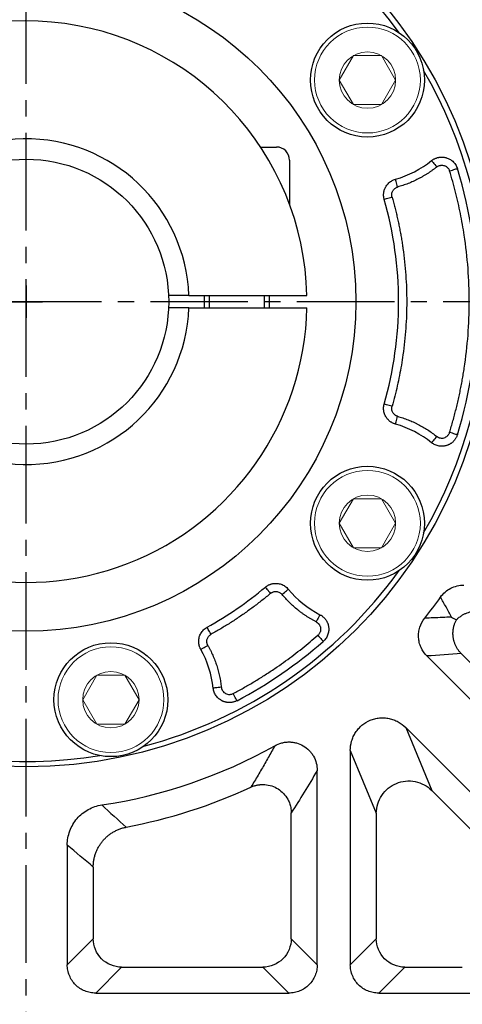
# Model space of a CAD drawing. Header units: millimetres. Extents: x 0 to 1244, y 0 to 880.
# Tile 7 of 14: x 218 to 273, y 376 to 497. Entities that reach past the tile are written whole.
import ezdxf

# ---------------------------------------------------------------- set-up
doc = ezdxf.new("R2010")
doc.units = ezdxf.units.MM
doc.linetypes.add('点画线', pattern=[18, 12, -2, 2, -2])
doc.layers.add('7中心线层', color=7, linetype='点画线')
for name, color, linetype, lineweight in [('尺寸线层', 3, 'Continuous', 18), ('粗实线', 7, 'Continuous', 40), ('细实线', 211, 'Continuous', 18)]:
    doc.layers.add(name, color=color, linetype=linetype, lineweight=lineweight)
doc.styles.add('工程字', font='gbenor.shx', dxfattribs={"bigfont": 'gbcbig.shx'})
doc.dimstyles.new('ISO-25', dxfattribs={"dimtxt": 2.5, "dimasz": 2.5, "dimexe": 1.25, "dimexo": 0.625, "dimtad": 1, "dimtxsty": 'Standard', "dimcen": 2.5, "dimadec": 0, "dimazin": 0, "dimtfac": 1, "dimtmove": 0, "dimatfit": 3, "dimfxl": 1, "dimarcsym": 0})
doc.dimstyles.new('ISO-25-1', dxfattribs={"dimtxt": 13, "dimasz": 6.5, "dimexe": 1.25, "dimexo": 1, "dimgap": 2, "dimtad": 1, "dimtoh": 1, "dimtxsty": '工程字', "dimcen": 2, "dimadec": 0, "dimazin": 0, "dimtfac": 1, "dimtmove": 0, "dimatfit": 3, "dimfxl": 1, "dimarcsym": 0})

# ---------------------------------------------------------------- blocks, each defined once
blk = doc.blocks.new('*D11')
at = {"layer": 'Defpoints', "color": 0}
for p in [(142.38, 391.23), (154.38, 391.23), (142.38, 315.4)]:
    blk.add_point(p, dxfattribs=at)
at = {"layer": '尺寸线层', "color": 0, "lineweight": -2}
for p, q in [((142.38, 390.23), (142.38, 314.15)), ((154.38, 390.23), (154.38, 314.15)), ((135.88, 315.4), (129.38, 315.4)), ((154.38, 315.4), (142.38, 315.4)), ((167.38, 315.4), (160.88, 315.4)), ((227.88, 315.4), (167.38, 315.4))]:
    blk.add_line(p, q, dxfattribs=at)
at = {"layer": '尺寸线层', "color": 0}
for points in [[(135.88, 314.31), (135.88, 316.48), (142.38, 315.4)], [(160.88, 316.48), (160.88, 314.31), (154.38, 315.4)]]:
    blk.add_solid(points, dxfattribs=at)
at = {"layer": '尺寸线层', "color": 0, "insert": (198.63, 323.9), "char_height": 13, "attachment_point": 5, "style": '工程字'}
blk.add_mtext('4-M12x28', dxfattribs=at)
blk = doc.blocks.new('*D12')
at = {"layer": 'Defpoints', "color": 0}
for p in [(294.93, 527.12), (143.25, 396.76)]:
    blk.add_point(p, dxfattribs=at)
at = {"layer": '尺寸线层', "color": 0, "lineweight": -2}
for p, q in [((219.09, 459.94), (219.09, 463.94)), ((217.09, 461.94), (221.09, 461.94)), ((107.79, 366.28), (138.32, 392.52)), ((76.53, 366.28), (107.79, 366.28))]:
    blk.add_line(p, q, dxfattribs=at)
at = {"layer": '尺寸线层', "color": 0}
blk.add_solid([(139.03, 391.7), (137.62, 393.34), (143.25, 396.76)], dxfattribs=at)
at = {"layer": '尺寸线层', "color": 0, "insert": (91.16, 374.78), "char_height": 13, "attachment_point": 5, "style": '工程字'}
blk.add_mtext('∅200', dxfattribs=at)
blk = doc.blocks.new('*D13')
at = {"layer": 'Defpoints', "color": 0}
for p in [(298.9, 544.73), (139.28, 379.14)]:
    blk.add_point(p, dxfattribs=at)
at = {"layer": '尺寸线层', "color": 0, "lineweight": -2}
for p, q in [((317.82, 564.36), (303.41, 549.41)), ((349.08, 564.36), (317.82, 564.36)), ((219.09, 459.94), (219.09, 463.94)), ((217.09, 461.94), (221.09, 461.94))]:
    blk.add_line(p, q, dxfattribs=at)
at = {"layer": '尺寸线层', "color": 0}
blk.add_solid([(302.63, 550.17), (304.19, 548.66), (298.9, 544.73)], dxfattribs=at)
at = {"layer": '尺寸线层', "color": 0, "lineweight": 25, "insert": (334.45, 572.86), "char_height": 13, "attachment_point": 5, "style": '工程字'}
blk.add_mtext('∅230{}{{\\H0.7x;}{}}', dxfattribs=at)
blk = doc.blocks.new('*D40')
at = {"layer": 'Defpoints', "color": 0}
for p in [(219.09, 561.19), (274.81, 406.22), (304.79, 376.24), (219.09, 362.69), (275.15, 357.05)]:
    blk.add_point(p, dxfattribs=at)
at = {"layer": '尺寸线层', "color": 0, "lineweight": -2}
blk.add_line((219.09, 362.07), (219.09, 341.76), dxfattribs=at)
blk.add_arc((219.09, 461.94), 118.93, 271.2044, 313.7956, dxfattribs=at)
at = {"layer": '尺寸线层', "color": 0}
for points in [[(301.69, 375.8), (301.11, 376.39), (303.18, 377.84)], [(221.59, 343.45), (221.59, 342.62), (219.09, 343.01)]]:
    blk.add_solid(points, dxfattribs=at)
at = {"layer": '尺寸线层', "color": 0, "insert": (262.45, 357.26), "char_height": 10, "attachment_point": 5, "rotation": 22.5}
blk.add_mtext('45%%d', dxfattribs=at)

msp = doc.modelspace()

# ---------------------------------------------------------------- linework, layer by layer
at = {"layer": '7中心线层'}
for p, q in [((219.0897, 362.6914), (219.0897, 561.1869)), ((318.3374, 461.9391), (97.3159, 461.9391))]:
    msp.add_line(p, q, dxfattribs=at)
at = {"layer": '粗实线', "color": 0, "lineweight": 30}
for p, q in [((239.0756, 462.6891), (236.5736, 462.6891)), ((239.0756, 462.6891), (253.5815, 462.6891)), ((239.0756, 461.1891), (236.5736, 461.1891)), ((239.0756, 461.1891), (253.5815, 461.1891))]:
    msp.add_line(p, q, dxfattribs=at)
for centre, radius in [((219.0897, 461.9391), 57.15), ((219.0897, 461.9391), 40.5), ((261.0232, 489.1711), 7), ((219.0897, 461.9391), 17.5), ((261.0232, 434.7072), 7), ((229.4852, 413.0318), 7)]:
    msp.add_circle(centre, radius, dxfattribs=at)
for radius, start, end in [(56.5, 35.800973, 99.199034), (34.5, 1.245659, 168.438501), (56.5, 329.800973, 30.199032), (20, 2.149096, 357.850904), (34.5, 223.561499, 358.754341), (56.5, 215.800973, 279.199034), (56.5, 284.800972, 324.199032)]:
    msp.add_arc((219.0897, 461.9391), radius, start, end, dxfattribs=at)
at = {"layer": '细实线', "color": 0, "lineweight": -2}
for p, q in [((247.8864, 480.9391), (249.8394, 480.9391)), ((251.4394, 479.3391), (251.4394, 473.9286)), ((240.9394, 462.6891), (240.9394, 461.1891)), ((241.5644, 462.6891), (241.5644, 461.1891)), ((248.3144, 462.6891), (248.3144, 461.1891)), ((248.9394, 462.6891), (248.9394, 461.1891))]:
    msp.add_line(p, q, dxfattribs=at)
at = {"layer": '细实线', "color": 0, "lineweight": -3}
for p, q in [((272.5536, 418.6949), (284.0629, 407.1855)), ((268.326, 418.4089), (283.0549, 403.6799)), ((277.3489, 397.9739), (265.7274, 409.5954)), ((265.7274, 409.5954), (268.919, 401.8901)), ((258.9156, 406.7739), (258.9156, 380.4654)), ((258.9156, 406.7739), (262.1072, 399.0686)), ((254.8461, 380.4654), (254.8461, 404.3332)), ((273.8432, 396.9659), (268.919, 401.8901)), ((251.6544, 383.657), (251.6544, 399.1231)), ((262.1072, 399.0686), (262.1072, 383.657)), ((224.1244, 395.1645), (224.1244, 380.4654)), ((227.316, 392.4706), (227.316, 383.657)), ((224.1244, 380.4654), (227.316, 383.657)), ((254.8461, 380.4654), (251.6544, 383.657)), ((258.9156, 380.4654), (262.1072, 383.657)), ((227.6159, 376.9739), (230.8075, 380.1655)), ((230.8075, 380.1655), (248.1629, 380.1655)), ((251.3546, 376.9739), (248.1629, 380.1655)), ((262.407, 376.9739), (265.5987, 380.1655)), ((265.5987, 380.1655), (272.6822, 380.1655)), ((227.6159, 376.9739), (251.3546, 376.9739)), ((262.407, 376.9739), (278.6102, 376.9739))]:
    msp.add_line(p, q, dxfattribs=at)
at = {"layer": '细实线'}
for points in [[(257.5582, 489.1711), (259.2903, 492.1711), (262.7561, 492.1711), (264.4882, 489.1711)], [(257.5582, 489.1711), (259.2903, 486.1711), (262.7561, 486.1711), (264.4882, 489.1711)], [(257.5582, 434.7072), (259.2903, 437.7072), (262.7561, 437.7072), (264.4882, 434.7072)], [(257.5582, 434.7072), (259.2903, 431.7072), (262.7561, 431.7072), (264.4882, 434.7072)], [(226.0202, 413.0318), (227.7523, 416.0318), (231.2181, 416.0318), (232.9502, 413.0318)], [(226.0202, 413.0318), (227.7523, 410.0318), (231.2181, 410.0318), (232.9502, 413.0318)]]:
    msp.add_lwpolyline(points, dxfattribs=at)
at = {"layer": '细实线', "color": 0, "lineweight": -3, "flags": 128}
for points in [[(268.9142, 479.2707), (268.9298, 479.2512), (268.9677, 479.2036), (269.0265, 479.1298), (269.1041, 479.0324), (269.1976, 478.9151), (269.3036, 478.7822), (269.4182, 478.6384), (269.5371, 478.4892)], [(271.1151, 478.0021), (271.2984, 478.0588), (271.4749, 478.1133), (271.6381, 478.1636), (271.7818, 478.208), (271.9007, 478.2447), (271.9905, 478.2724), (272.0477, 478.2901), (272.0702, 478.2971)], [(264.7352, 476.0254), (264.6834, 476.209), (264.6334, 476.3859), (264.5872, 476.5495), (264.5464, 476.6939), (264.5126, 476.8137), (264.487, 476.9045), (264.4704, 476.9631), (264.4636, 476.9872)], [(263.085, 474.5143), (263.109, 474.5212), (263.1675, 474.5379), (263.2583, 474.5638), (263.378, 474.598), (263.5222, 474.6393), (263.6857, 474.686), (263.8624, 474.7365), (264.0459, 474.7889)], [(264.0459, 449.0893), (263.8624, 449.1418), (263.6857, 449.1923), (263.5222, 449.239), (263.378, 449.2802), (263.2583, 449.3145), (263.1675, 449.3404), (263.109, 449.3571), (263.085, 449.364)], [(264.4636, 446.8911), (264.4704, 446.9152), (264.487, 446.9737), (264.5126, 447.0646), (264.5464, 447.1844), (264.5872, 447.3288), (264.6334, 447.4924), (264.6834, 447.6693), (264.7352, 447.8529)], [(269.5371, 445.3891), (269.4182, 445.2399), (269.3036, 445.0961), (269.1976, 444.9632), (269.1041, 444.8458), (269.0265, 444.7485), (268.9677, 444.6747), (268.9298, 444.6271), (268.9142, 444.6075)], [(272.0702, 445.5812), (272.0477, 445.5882), (271.9905, 445.6058), (271.9007, 445.6336), (271.7818, 445.6703), (271.6381, 445.7147), (271.4749, 445.765), (271.2984, 445.8195), (271.1151, 445.8761)], [(248.4721, 426.8622), (248.4882, 426.843), (248.5273, 426.7964), (248.5879, 426.724), (248.6678, 426.6286), (248.7641, 426.5136), (248.8733, 426.3832), (248.9914, 426.2423), (249.1139, 426.0961)], [(250.5238, 425.9692), (250.6705, 426.0913), (250.8117, 426.2089), (250.9424, 426.3176), (251.0577, 426.4136), (251.1534, 426.4932), (251.226, 426.5536), (251.2727, 426.5925), (251.292, 426.6085)], [(255.1883, 423.4716), (255.1768, 423.4494), (255.1488, 423.3954), (255.1053, 423.3116), (255.0479, 423.2011), (254.9787, 423.068), (254.9004, 422.9171), (254.8157, 422.754), (254.7277, 422.5846)], [(241.7923, 421.0641), (241.6997, 421.2309), (241.6104, 421.3916), (241.5279, 421.5402), (241.455, 421.6714), (241.3946, 421.7802), (241.3488, 421.8627), (241.3192, 421.9159), (241.3071, 421.9378)], [(254.9246, 420.945), (255.0509, 420.8005), (255.1725, 420.6614), (255.2848, 420.5329), (255.3838, 420.4196), (255.4658, 420.3259), (255.5276, 420.2552), (255.567, 420.2101), (255.5825, 420.1923)], [(240.5333, 419.2143), (240.5552, 419.2266), (240.6083, 419.2563), (240.6906, 419.3024), (240.7993, 419.3632), (240.9302, 419.4364), (241.0786, 419.5194), (241.239, 419.6092), (241.4055, 419.7024)], [(243.0587, 414.5647), (242.8691, 414.5433), (242.6865, 414.5227), (242.5175, 414.5036), (242.3684, 414.4868), (242.2447, 414.4728), (242.1509, 414.4622), (242.0905, 414.4554), (242.0656, 414.4526)], [(244.9858, 412.9094), (244.9748, 412.9303), (244.9468, 412.9832), (244.9029, 413.0663), (244.8448, 413.1763), (244.7746, 413.3093), (244.6948, 413.4603), (244.6085, 413.6237), (244.5189, 413.7934)]]:
    msp.add_lwpolyline(points, dxfattribs=at)
at = {"layer": '细实线'}
for centre, radius in [((261.0232, 489.1711), 6.5), ((261.0232, 489.1711), 3.465), ((261.0232, 434.7072), 6.5), ((261.0232, 434.7072), 3.465), ((229.4852, 413.0318), 6.5), ((229.4852, 413.0318), 3.465)]:
    msp.add_circle(centre, radius, dxfattribs=at)
at = {"layer": '细实线', "color": 0, "lineweight": -2}
msp.add_arc((249.8394, 479.3391), 1.6, 0, 90, dxfattribs=at)
at = {"layer": '细实线', "color": 0, "lineweight": -3}
for centre, radius, start, end in [((261.0232, 489.1711), 12.6604, 285.768384, 308.556326), ((219.0897, 461.9391), 55.4484, 342.841768, 17.158238), ((219.0897, 461.9391), 45.7572, 344.048523, 15.951483), ((261.0232, 434.7072), 12.6604, 51.44368, 74.231622), ((219.0897, 461.9391), 45.7572, 299.048523, 309.951483), ((261.0232, 434.7072), 12.6604, 219.768384, 242.556326), ((219.0897, 461.9391), 62.5348, 321.545288, 324.525837), ((219.0897, 461.9391), 55.4484, 297.841768, 311.158238), ((229.4852, 413.0318), 12.6604, 6.443678, 29.23162), ((219.0897, 461.9391), 62.5348, 278.536128, 299.253077), ((219.0897, 461.9391), 65.7264, 280.770049, 294.836217)]:
    msp.add_arc(centre, radius, start, end, dxfattribs=at)
for points, knots in [([(268.9142, 479.2707), (268.9532, 479.3004), (269.0314, 479.3601), (269.1571, 479.4384), (269.2881, 479.508), (269.4239, 479.5676), (269.563, 479.6167), (269.7041, 479.6551), (269.8456, 479.6827), (269.9863, 479.6999), (270.1247, 479.7071), (270.2598, 479.7048), (270.3905, 479.6939), (270.5159, 479.6752), (270.6353, 479.6497), (270.7729, 479.6116), (270.9347, 479.5531), (271.1233, 479.4629), (271.3166, 479.3429), (271.5072, 479.1907), (271.6865, 479.0066), (271.8453, 478.7927), (271.979, 478.5553), (272.0398, 478.3833), (272.0702, 478.2971)], [0, 0, 0, 0, 0.03784549, 0.07595963, 0.11419234, 0.15238808, 0.19038897, 0.22803794, 0.26518196, 0.30167484, 0.33737988, 0.37217189, 0.40593877, 0.43858249, 0.47001952, 0.50018075, 0.54880793, 0.60266429, 0.66133066, 0.72420612, 0.79050619, 0.85928527, 0.92948449, 1, 1, 1, 1]), ([(269.5371, 478.4892), (269.4479, 478.4192), (269.2697, 478.2792), (268.9961, 478.0778), (268.7182, 477.8831), (268.4356, 477.6956), (268.1485, 477.5151), (267.8567, 477.3418), (267.5604, 477.1756), (267.1597, 476.9637), (266.6496, 476.7175), (266.024, 476.4538), (265.3865, 476.2193), (264.9525, 476.0901), (264.7352, 476.0254)], [0, 0, 0, 0, 0.06262688, 0.12514083, 0.18758042, 0.24998437, 0.31239147, 0.3748405, 0.43737016, 0.500019, 0.62515049, 0.74998437, 0.87483084, 1, 1, 1, 1]), ([(269.5371, 478.4892), (269.5612, 478.5074), (269.6352, 478.5634), (269.766, 478.6313), (269.9137, 478.6796), (270.0777, 478.7088), (270.2541, 478.7097), (270.4363, 478.6734), (270.5919, 478.6136), (270.7307, 478.5336), (270.8595, 478.4275), (270.9691, 478.3016), (271.0587, 478.1596), (271.0963, 478.0547), (271.1151, 478.0021)], [0, 0, 0, 0, 0.04667748, 0.14329242, 0.22589188, 0.28603964, 0.40026528, 0.49604645, 0.57153078, 0.65687982, 0.74246845, 0.82820787, 0.91401515, 1, 1, 1, 1]), ([(271.1151, 445.8761), (271.1867, 446.1115), (271.33, 446.5819), (271.5327, 447.2909), (271.7263, 448.002), (271.91, 448.7153), (272.0841, 449.4309), (272.2484, 450.1487), (272.403, 450.8688), (272.5478, 451.591), (272.6829, 452.3156), (272.8083, 453.0423), (273.0994, 454.8773), (273.4359, 457.8398), (273.5896, 461.939), (273.4359, 466.0384), (273.0763, 469.2045), (272.7085, 471.4419), (272.4563, 472.7694), (272.1715, 474.0894), (271.8533, 475.4018), (271.5047, 476.7074), (271.245, 477.5704), (271.1151, 478.0021)], [0, 0, 0, 0, 0.02263161, 0.04524483, 0.06784382, 0.0904327, 0.11301562, 0.13559675, 0.15818021, 0.18077018, 0.20337079, 0.22598619, 0.24862051, 0.37430312, 0.50000221, 0.62568483, 0.75138391, 0.79286025, 0.83428639, 0.87568785, 0.91709023, 0.9585191, 1, 1, 1, 1]), ([(263.085, 474.5143), (263.0732, 474.5589), (263.0497, 474.6482), (263.0262, 474.7848), (263.0116, 474.9222), (263.0068, 475.0595), (263.0112, 475.1956), (263.0247, 475.3294), (263.0467, 475.46), (263.0766, 475.5863), (263.1138, 475.7078), (263.1574, 475.8237), (263.2065, 475.9336), (263.2794, 476.0735), (263.3878, 476.2434), (263.547, 476.4362), (263.7377, 476.6151), (263.9576, 476.7713), (264.2006, 476.9012), (264.3758, 476.9585), (264.4636, 476.9872)], [0, 0, 0, 0, 0.04402769, 0.08810008, 0.13206966, 0.17578855, 0.21911106, 0.26189607, 0.3040093, 0.34532521, 0.38572854, 0.42511558, 0.46339485, 0.50048753, 0.57560089, 0.65516822, 0.73841298, 0.82437687, 0.91196284, 1, 1, 1, 1]), ([(264.0459, 474.7889), (264.0386, 474.817), (264.0234, 474.8756), (264.0103, 474.9695), (264.0055, 475.0718), (264.0144, 475.2169), (264.0527, 475.3816), (264.1273, 475.5473), (264.2311, 475.7038), (264.3613, 475.8356), (264.5088, 475.934), (264.6271, 475.9913), (264.702, 476.0149), (264.7352, 476.0254)], [0, 0, 0, 0, 0.05531503, 0.11550615, 0.18060319, 0.25069826, 0.39256284, 0.50041004, 0.59604981, 0.75004004, 0.85020271, 0.93361159, 1, 1, 1, 1]), ([(264.0459, 474.7889), (264.1045, 474.5809), (264.2216, 474.165), (264.3862, 473.5382), (264.5427, 472.9098), (264.6902, 472.2795), (264.829, 471.6473), (264.9589, 471.0132), (265.0802, 470.3773), (265.1926, 469.7394), (265.2962, 469.0997), (265.5188, 467.5942), (265.7703, 465.2093), (265.8843, 461.9393), (265.7703, 458.6691), (265.4962, 456.0694), (265.1971, 454.1386), (264.9636, 452.8645), (264.6942, 451.598), (264.3921, 450.3382), (264.1613, 449.5058), (264.0459, 449.0893)], [0, 0, 0, 0, 0.02490772, 0.04979674, 0.07467182, 0.09953776, 0.12439932, 0.14926129, 0.17412847, 0.19900562, 0.22389753, 0.24880896, 0.3743956, 0.50000295, 0.6255896, 0.75119695, 0.80099252, 0.85073235, 0.90045469, 0.95019783, 1, 1, 1, 1]), ([(264.4636, 446.8911), (264.4195, 446.9046), (264.3311, 446.9315), (264.2025, 446.9834), (264.078, 447.0433), (263.9586, 447.1113), (263.8453, 447.1866), (263.7387, 447.2683), (263.6393, 447.3555), (263.5477, 447.4473), (263.4641, 447.5425), (263.3886, 447.6402), (263.3211, 447.7394), (263.2402, 447.8749), (263.1525, 448.0566), (263.0719, 448.2938), (263.0199, 448.5505), (263.0025, 448.82), (263.0198, 449.095), (263.0632, 449.2742), (263.085, 449.364)], [0, 0, 0, 0, 0.04405296, 0.08813896, 0.13210942, 0.17581557, 0.21911101, 0.26185412, 0.30391031, 0.34515391, 0.38546976, 0.42475438, 0.46291664, 0.4998782, 0.57520118, 0.654936, 0.73830386, 0.82434595, 0.91196695, 1, 1, 1, 1]), ([(264.7352, 447.8529), (264.707, 447.8616), (264.6486, 447.8797), (264.5615, 447.9182), (264.4726, 447.9678), (264.3535, 448.0518), (264.2341, 448.1706), (264.1266, 448.3304), (264.0509, 448.5014), (264.0079, 448.6954), (264.0027, 448.8981), (264.0317, 449.0264), (264.0459, 449.0893)], [0, 0, 0, 0, 0.05628199, 0.11672776, 0.18139362, 0.25038687, 0.39466146, 0.49989329, 0.61672228, 0.74952531, 0.87721177, 1, 1, 1, 1]), ([(264.7352, 447.8529), (264.8441, 447.8213), (265.0618, 447.7582), (265.3849, 447.6533), (265.7052, 447.5412), (266.0223, 447.421), (266.3363, 447.293), (266.6473, 447.1571), (266.9551, 447.0133), (267.361, 446.8113), (267.8584, 446.5406), (268.4375, 446.1861), (268.9997, 445.805), (269.3578, 445.5278), (269.5371, 445.3891)], [0, 0, 0, 0, 0.06262688, 0.12514083, 0.18758042, 0.24998437, 0.31239147, 0.3748405, 0.43737016, 0.500019, 0.62515049, 0.74998437, 0.87483084, 1, 1, 1, 1]), ([(272.0702, 445.5812), (272.0548, 445.535), (272.0241, 445.4425), (271.9652, 445.3085), (271.8977, 445.1793), (271.8213, 445.0564), (271.7373, 444.9406), (271.6469, 444.8329), (271.5512, 444.7339), (271.4517, 444.6439), (271.3496, 444.5633), (271.2462, 444.4919), (271.1428, 444.4295), (271.0406, 444.3758), (270.9406, 444.3302), (270.8436, 444.2921), (270.7138, 444.2486), (270.5426, 444.2055), (270.3223, 444.1747), (270.0873, 444.1689), (269.8429, 444.1924), (269.5958, 444.2478), (269.3538, 444.3363), (269.1225, 444.4541), (268.9835, 444.5565), (268.9142, 444.6075)], [0, 0, 0, 0, 0.03762025, 0.07529768, 0.11286558, 0.15015496, 0.18699805, 0.22323163, 0.25870018, 0.29325853, 0.32677403, 0.35912808, 0.39021705, 0.41995259, 0.44826143, 0.47508468, 0.50037686, 0.55391484, 0.61120011, 0.67177603, 0.73505335, 0.80032521, 0.86679765, 0.93363294, 1, 1, 1, 1]), ([(269.5371, 445.3891), (269.5632, 445.3694), (269.6151, 445.3302), (269.6994, 445.2816), (269.7874, 445.2412), (269.8796, 445.2096), (270.0216, 445.1757), (270.2175, 445.1618), (270.4579, 445.2065), (270.6817, 445.3056), (270.8526, 445.4409), (270.9752, 445.5847), (271.0604, 445.7235), (271.0968, 445.825), (271.1151, 445.8761)], [0, 0, 0, 0, 0.05051482, 0.10036625, 0.15003513, 0.20000757, 0.25076098, 0.3754265, 0.50029509, 0.62502727, 0.75003116, 0.8336568, 0.91623307, 1, 1, 1, 1]), ([(248.4721, 426.8622), (248.5081, 426.8911), (248.5801, 426.9489), (248.6953, 427.0259), (248.8149, 427.0951), (248.9383, 427.1553), (249.0643, 427.2066), (249.1919, 427.2487), (249.32, 427.2817), (249.4474, 427.3057), (249.5733, 427.3212), (249.6967, 427.3286), (249.8168, 427.3285), (249.9743, 427.3189), (250.1738, 427.2891), (250.4151, 427.2221), (250.6565, 427.1205), (250.8889, 426.9831), (251.1064, 426.8139), (251.23, 426.6771), (251.292, 426.6085)], [0, 0, 0, 0, 0.04402606, 0.08808988, 0.13204352, 0.17573877, 0.21902966, 0.26177497, 0.30384037, 0.34510038, 0.3854399, 0.42475543, 0.46295577, 0.49996242, 0.57524638, 0.65495231, 0.7383017, 0.82433553, 0.9119577, 1, 1, 1, 1]), ([(270.0165, 425.648), (270.1785, 425.8755), (270.3641, 426.0795), (270.7809, 426.4414), (271.0143, 426.5996), (271.504, 426.8521), (271.7652, 426.9498), (272.3058, 427.0806), (272.5806, 427.1134), (272.8599, 427.1132)], [0, 0, 0, 0, 0.25, 0.25, 0.5, 0.5, 0.75, 0.75, 1, 1, 1, 1]), ([(249.1139, 426.0961), (248.938, 425.95), (248.5863, 425.6579), (248.0511, 425.2299), (247.5107, 424.8096), (246.9645, 424.3977), (246.4126, 423.994), (245.855, 423.5986), (245.2918, 423.2115), (244.7228, 422.8327), (244.1482, 422.4621), (243.5679, 422.0997), (242.9818, 421.7458), (242.3904, 421.3996), (241.9918, 421.176), (241.7923, 421.0641)], [0, 0, 0, 0, 0.07710479, 0.1541188, 0.23105848, 0.30794028, 0.38478072, 0.46159633, 0.53840367, 0.61521928, 0.69205972, 0.76894152, 0.8458812, 0.92289521, 1, 1, 1, 1]), ([(249.1139, 426.0961), (249.134, 426.1121), (249.1778, 426.1473), (249.2548, 426.1967), (249.3485, 426.2451), (249.4934, 426.3001), (249.6629, 426.3314), (249.8486, 426.3293), (250.0284, 426.2979), (250.1986, 426.2326), (250.343, 426.1424), (250.4445, 426.0584), (250.4987, 425.9975), (250.5238, 425.9692)], [0, 0, 0, 0, 0.04909952, 0.10724979, 0.17430161, 0.25023161, 0.40250846, 0.49985888, 0.60367573, 0.74952735, 0.84444715, 0.92793287, 1, 1, 1, 1]), ([(254.7277, 422.5846), (254.6275, 422.6376), (254.4271, 422.7435), (254.1318, 422.9116), (253.8409, 423.0862), (253.5547, 423.2681), (253.2731, 423.457), (252.9961, 423.653), (252.7236, 423.8561), (252.3671, 424.136), (251.9347, 424.5019), (251.4394, 424.9662), (250.9659, 425.4532), (250.6713, 425.7971), (250.5238, 425.9692)], [0, 0, 0, 0, 0.06262688, 0.12514083, 0.18758042, 0.24998437, 0.31239147, 0.3748405, 0.43737016, 0.500019, 0.62515049, 0.74998437, 0.87483084, 1, 1, 1, 1]), ([(271.3414, 423.1774), (271.1207, 423.5929), (270.683, 424.417), (270.2374, 425.24), (270.0165, 425.648)], [0, 0, 0, 0, 0.50426457, 1, 1, 1, 1]), ([(255.1883, 423.4716), (255.2313, 423.4481), (255.3175, 423.4009), (255.44, 423.3181), (255.5568, 423.2268), (255.6664, 423.127), (255.7678, 423.02), (255.8602, 422.9069), (255.9431, 422.789), (256.016, 422.6675), (256.0789, 422.544), (256.1318, 422.4197), (256.1751, 422.2958), (256.2091, 422.1736), (256.2344, 422.0541), (256.2556, 421.9128), (256.2681, 421.7414), (256.2625, 421.5325), (256.2316, 421.3071), (256.1702, 421.0711), (256.0749, 420.8322), (255.9441, 420.5999), (255.7815, 420.3809), (255.6489, 420.2553), (255.5825, 420.1923)], [0, 0, 0, 0, 0.03780133, 0.07587395, 0.11406859, 0.15223052, 0.1902026, 0.22782843, 0.26495555, 0.30143824, 0.33714013, 0.37193627, 0.40571469, 0.43837735, 0.46984066, 0.50003539, 0.54860336, 0.60242425, 0.66107933, 0.72396728, 0.79030212, 0.85913541, 0.92940428, 1, 1, 1, 1]), ([(271.9682, 422.8539), (271.9751, 422.8611), (272.0016, 422.8886), (272.0617, 422.9481), (272.1638, 423.0433), (272.313, 423.1694), (272.5267, 423.3279), (272.7969, 423.4944), (273.1099, 423.6464), (273.436, 423.7668), (273.7743, 423.8543), (274.1242, 423.9106), (274.3613, 423.9179), (274.4802, 423.9216)], [0, 0, 0, 0, 0.01071435, 0.04080696, 0.09050101, 0.16008406, 0.24982721, 0.37496924, 0.4991962, 0.62160574, 0.74635283, 0.87273459, 1, 1, 1, 1]), ([(254.7277, 422.5846), (254.7561, 422.5688), (254.8128, 422.5372), (254.8913, 422.4795), (254.9642, 422.4152), (255.0305, 422.3442), (255.0868, 422.2722), (255.1474, 422.1764), (255.2173, 422.0298), (255.2887, 421.741), (255.2545, 421.4641), (255.1597, 421.2425), (255.0922, 421.1265), (255.0055, 421.0192), (254.9456, 420.9643), (254.9246, 420.945)], [0, 0, 0, 0, 0.05027651, 0.10042159, 0.15051433, 0.2005951, 0.25067732, 0.29173374, 0.3759917, 0.50095473, 0.74896655, 0.78749237, 0.87426367, 0.95581574, 1, 1, 1, 1]), ([(268.326, 418.4089), (268.0246, 418.7101), (267.7783, 419.0666), (267.5169, 419.6485), (267.4475, 419.8512), (267.3476, 420.2608), (267.3166, 420.4685), (267.2927, 420.8898), (267.3002, 421.1041), (267.3534, 421.5215), (267.3986, 421.7267), (267.5911, 422.3317), (267.7956, 422.7154), (268.0606, 423.049)], [0, 0, 0, 0, 0.25, 0.25, 0.375, 0.375, 0.5, 0.5, 0.625, 0.625, 0.75, 0.75, 1, 1, 1, 1]), ([(271.3414, 423.1774), (270.9739, 423.1605), (270.2437, 423.1268), (269.1502, 423.0839), (268.4222, 423.0606), (268.0606, 423.049)], [0, 0, 0, 0, 0.337832, 0.67116532, 1, 1, 1, 1]), ([(272.5536, 418.6949), (272.5116, 418.7384), (272.4275, 418.8254), (272.3104, 418.9638), (272.2004, 419.1072), (272.0986, 419.2555), (272.005, 419.4078), (271.9201, 419.5633), (271.8439, 419.7212), (271.7765, 419.8807), (271.7179, 420.0411), (271.6678, 420.2015), (271.6262, 420.3613), (271.5928, 420.5198), (271.5454, 420.8092), (271.5198, 421.2385), (271.5706, 421.7411), (271.675, 422.1708), (271.8, 422.5252), (271.9126, 422.7453), (271.9682, 422.8539)], [0, 0, 0, 0, 0.04033105, 0.08061623, 0.12078046, 0.16074903, 0.20044829, 0.23980638, 0.27875385, 0.31722422, 0.35515451, 0.39248569, 0.42916298, 0.46513618, 0.50035979, 0.62452333, 0.75028108, 0.83535989, 0.91873686, 1, 1, 1, 1]), ([(240.5333, 419.2143), (240.5116, 419.2551), (240.4682, 419.3366), (240.414, 419.4642), (240.3682, 419.5946), (240.332, 419.7271), (240.305, 419.8605), (240.2874, 419.9937), (240.2789, 420.1257), (240.279, 420.2553), (240.2872, 420.3818), (240.3029, 420.5044), (240.3253, 420.6223), (240.364, 420.7752), (240.4304, 420.9657), (240.5411, 421.1903), (240.6858, 421.4086), (240.8641, 421.6114), (241.0708, 421.7937), (241.2282, 421.8897), (241.3071, 421.9378)], [0, 0, 0, 0, 0.04405044, 0.08813536, 0.13210632, 0.17581464, 0.219114, 0.26186283, 0.30392658, 0.34517958, 0.38550667, 0.4248043, 0.46298134, 0.49995936, 0.57524351, 0.65494966, 0.73829934, 0.82433361, 0.91195652, 1, 1, 1, 1]), ([(241.4055, 419.7024), (241.3912, 419.7296), (241.362, 419.7851), (241.3276, 419.8752), (241.3005, 419.9721), (241.2765, 420.1125), (241.2756, 420.2797), (241.3121, 420.4685), (241.38, 420.6446), (241.4867, 420.8121), (241.6265, 420.9594), (241.7377, 421.0296), (241.7923, 421.0641)], [0, 0, 0, 0, 0.05857868, 0.11976588, 0.18368661, 0.25048746, 0.3913385, 0.49997599, 0.61609066, 0.74956858, 0.87697948, 1, 1, 1, 1]), ([(244.5189, 413.7934), (244.7259, 413.9037), (245.1397, 414.1242), (245.7548, 414.465), (246.3655, 414.8131), (246.9714, 415.169), (247.5726, 415.5327), (248.1692, 415.9042), (248.7611, 416.2835), (249.3483, 416.6706), (250.0858, 417.1705), (250.9673, 417.7915), (251.9847, 418.544), (252.9836, 419.3203), (253.9659, 420.1182), (254.6049, 420.6693), (254.9246, 420.945)], [0, 0, 0, 0, 0.05559496, 0.11115855, 0.16670003, 0.22222868, 0.27775375, 0.33328454, 0.38883031, 0.44440032, 0.50000384, 0.60005023, 0.70001895, 0.79996409, 0.89993975, 1, 1, 1, 1]), ([(241.4055, 419.7024), (241.4601, 419.603), (241.5694, 419.4045), (241.7238, 419.1018), (241.8709, 418.7961), (242.0101, 418.4869), (242.1417, 418.1743), (242.2655, 417.8583), (242.3815, 417.5389), (242.5257, 417.1092), (242.6859, 416.566), (242.8448, 415.9059), (242.9728, 415.2388), (243.0301, 414.7896), (243.0587, 414.5647)], [0, 0, 0, 0, 0.06262688, 0.12514083, 0.18758042, 0.24998437, 0.31239147, 0.3748405, 0.43737016, 0.500019, 0.62515049, 0.74998437, 0.87483084, 1, 1, 1, 1]), ([(244.9858, 412.9094), (244.9422, 412.8876), (244.8549, 412.8439), (244.7184, 412.7907), (244.5792, 412.7471), (244.4382, 412.7142), (244.2969, 412.6918), (244.1567, 412.6796), (244.019, 412.6773), (243.8851, 412.6841), (243.7559, 412.6993), (243.6324, 412.7219), (243.5154, 412.7509), (243.4052, 412.7851), (243.3024, 412.8236), (243.2071, 412.8651), (243.0846, 412.9261), (242.9329, 413.0168), (242.755, 413.151), (242.5846, 413.3133), (242.4285, 413.5029), (242.2929, 413.7168), (242.1845, 413.9504), (242.1044, 414.1971), (242.0785, 414.3676), (242.0656, 414.4526)], [0, 0, 0, 0, 0.03765928, 0.07537156, 0.11296922, 0.15028243, 0.18714265, 0.22338602, 0.25885647, 0.29340846, 0.32690905, 0.35923948, 0.39029609, 0.41999057, 0.44824977, 0.47501496, 0.50024085, 0.55390644, 0.61128664, 0.67192376, 0.73522858, 0.80049571, 0.86693422, 0.93371083, 1, 1, 1, 1]), ([(243.0587, 414.5647), (243.0632, 414.5323), (243.0723, 414.468), (243.0974, 414.3741), (243.1309, 414.2834), (243.1736, 414.1961), (243.25, 414.072), (243.3787, 413.9237), (243.58, 413.785), (243.8082, 413.6964), (244.0248, 413.6711), (244.2134, 413.686), (244.3721, 413.724), (244.4697, 413.7701), (244.5189, 413.7934)], [0, 0, 0, 0, 0.05054314, 0.10035771, 0.14992273, 0.1997244, 0.2502421, 0.37495085, 0.49993683, 0.62455354, 0.74960803, 0.83339172, 0.91610675, 1, 1, 1, 1]), ([(258.9156, 406.7739), (258.9142, 407.1717), (258.9684, 407.5602), (259.1333, 408.1292), (259.2029, 408.3168), (259.3664, 408.6747), (259.4607, 408.8467), (259.6745, 409.1766), (259.7951, 409.3358), (260.0574, 409.6323), (260.1983, 409.7694), (260.65, 410.1472), (260.9952, 410.3564), (261.5397, 410.5821), (261.7266, 410.6437), (262.1113, 410.7385), (262.3084, 410.7713), (262.7003, 410.8065), (262.8967, 410.8093), (263.2907, 410.7854), (263.4892, 410.7582), (263.8749, 410.676), (264.0635, 410.621), (264.4323, 410.4836), (264.6139, 410.4004), (265.1338, 410.1143), (265.4471, 409.8777), (265.7274, 409.5954)], [0, 0, 0, 0, 0.125, 0.125, 0.1875, 0.1875, 0.25, 0.25, 0.3125, 0.3125, 0.375, 0.375, 0.5, 0.5, 0.5625, 0.5625, 0.625, 0.625, 0.6875, 0.6875, 0.75, 0.75, 0.8125, 0.8125, 0.875, 0.875, 1, 1, 1, 1]), ([(249.6484, 407.3795), (249.9154, 407.5299), (250.1956, 407.6434), (250.6354, 407.7594), (250.7864, 407.789), (251.0883, 407.8278), (251.2393, 407.8373), (251.5414, 407.8366), (251.6924, 407.8265), (251.9947, 407.7859), (252.1454, 407.7554), (252.5842, 407.6358), (252.8651, 407.518), (253.393, 407.2089), (253.6316, 407.023), (253.952, 406.6976), (254.0526, 406.5808), (254.2351, 406.3382), (254.3178, 406.2116), (254.5409, 405.8163), (254.6565, 405.5289), (254.8082, 404.9433), (254.8468, 404.6397), (254.8461, 404.3332)], [0, 0, 0, 0, 0.125, 0.125, 0.1875, 0.1875, 0.25, 0.25, 0.3125, 0.3125, 0.375, 0.375, 0.5, 0.5, 0.625, 0.625, 0.6875, 0.6875, 0.75, 0.75, 0.875, 0.875, 1, 1, 1, 1]), ([(249.6484, 407.3794), (249.5136, 407.1372), (249.2422, 406.6495), (248.832, 405.9244), (248.416, 405.1981), (247.9943, 404.4713), (247.5669, 403.744), (247.1337, 403.0156), (246.8428, 402.5339), (246.6964, 402.2916)], [0, 0, 0, 0, 0.1375627, 0.27688981, 0.4179816, 0.56083829, 0.70546011, 0.85184728, 1, 1, 1, 1]), ([(262.1072, 399.0686), (262.1117, 399.8509), (262.3516, 400.6289), (263.2237, 401.926), (263.8543, 402.442), (265.2983, 403.0401), (266.109, 403.1212), (267.6429, 402.8206), (268.3626, 402.4401), (268.919, 401.8901)], [0, 0, 0, 0, 0.25, 0.25, 0.5, 0.5, 0.75, 0.75, 1, 1, 1, 1]), ([(246.6964, 402.2916), (246.7527, 402.3164), (246.8642, 402.3654), (247.0344, 402.427), (247.2035, 402.4793), (247.3705, 402.5218), (247.5343, 402.5551), (247.6936, 402.5798), (247.8475, 402.5966), (247.9951, 402.6062), (248.1355, 402.6096), (248.268, 402.6076), (248.6482, 402.588), (249.2659, 402.4653), (250.0551, 402.0883), (250.7299, 401.5311), (251.1234, 400.992), (251.3323, 400.5809), (251.4337, 400.3407), (251.5237, 400.0706), (251.5949, 399.7738), (251.6438, 399.455), (251.6508, 399.2352), (251.6544, 399.1231)], [0, 0, 0, 0, 0.02645106, 0.05243319, 0.07784644, 0.10259404, 0.12658346, 0.14972737, 0.17194436, 0.19315946, 0.21330445, 0.23231806, 0.25014584, 0.37702191, 0.49967075, 0.62235843, 0.74946186, 0.78308309, 0.82055205, 0.86147857, 0.90539565, 0.95176662, 1, 1, 1, 1]), ([(224.1244, 395.1645), (224.1241, 395.4628), (224.1502, 395.7567), (224.2532, 396.3357), (224.3306, 396.6223), (224.5369, 397.1805), (224.6635, 397.4465), (224.962, 397.9535), (225.1356, 398.1962), (225.5228, 398.6461), (225.7341, 398.8512), (226.1911, 399.2224), (226.4396, 399.3899), (226.9583, 399.6755), (227.2277, 399.7938), (227.7861, 399.9826), (228.0768, 400.0531), (228.3719, 400.0971)], [0, 0, 0, 0, 0.125, 0.125, 0.25, 0.25, 0.375, 0.375, 0.5, 0.5, 0.625, 0.625, 0.75, 0.75, 0.875, 0.875, 1, 1, 1, 1]), ([(227.316, 392.4706), (227.3171, 392.5455), (227.3193, 392.6954), (227.3354, 392.9197), (227.3608, 393.1429), (227.3964, 393.3643), (227.4416, 393.5831), (227.4962, 393.7986), (227.56, 394.0101), (227.6324, 394.2171), (227.7131, 394.419), (227.8016, 394.6152), (227.8973, 394.8052), (227.9997, 394.9887), (228.1081, 395.1653), (228.2219, 395.3347), (228.3406, 395.4967), (228.5058, 395.7043), (228.73, 395.954), (229.0282, 396.2362), (229.3577, 396.4999), (229.7167, 396.7398), (230.1018, 396.9514), (230.5091, 397.1296), (230.9333, 397.2745), (231.2255, 397.3385), (231.3718, 397.3705)], [0, 0, 0, 0, 0.03261277, 0.06524058, 0.09784024, 0.13036843, 0.162782, 0.1950383, 0.22709545, 0.25891263, 0.29045033, 0.32167061, 0.3525373, 0.38301617, 0.41307512, 0.44268428, 0.47181608, 0.50044535, 0.55810838, 0.61767246, 0.67890889, 0.74155369, 0.80531207, 0.8698646, 0.93487517, 1, 1, 1, 1]), ([(230.8075, 380.1655), (229.8918, 380.1681), (228.9876, 380.5452), (227.6957, 381.837), (227.3186, 382.7413), (227.316, 383.657)], [0, 0, 0, 0, 0.5, 0.5, 1, 1, 1, 1]), ([(251.6544, 383.657), (251.6519, 382.7413), (251.2747, 381.837), (249.9829, 380.5452), (249.0786, 380.1681), (248.1629, 380.1655)], [0, 0, 0, 0, 0.5, 0.5, 1, 1, 1, 1]), ([(265.5987, 380.1655), (264.683, 380.1681), (263.7787, 380.5452), (262.4869, 381.837), (262.1097, 382.7413), (262.1072, 383.657)], [0, 0, 0, 0, 0.5, 0.5, 1, 1, 1, 1]), ([(227.6159, 376.9739), (227.3852, 376.9736), (227.1583, 376.9956), (226.7118, 377.0831), (226.4899, 377.1495), (226.0664, 377.3237), (225.8656, 377.4306), (225.4857, 377.6834), (225.3057, 377.8308), (224.9832, 378.153), (224.8386, 378.3289), (224.5835, 378.7108), (224.4751, 378.9143), (224.3016, 379.3349), (224.2351, 379.5548), (224.1461, 380.0064), (224.1241, 380.2347), (224.1244, 380.4654)], [0, 0, 0, 0, 0.125, 0.125, 0.25, 0.25, 0.375, 0.375, 0.5, 0.5, 0.625, 0.625, 0.75, 0.75, 0.875, 0.875, 1, 1, 1, 1]), ([(254.8461, 380.4654), (254.8464, 380.2347), (254.8243, 380.0078), (254.7369, 379.5613), (254.6704, 379.3393), (254.4962, 378.9159), (254.3894, 378.7151), (254.1366, 378.3351), (253.9891, 378.1552), (253.6669, 377.8327), (253.4911, 377.6881), (253.1092, 377.4329), (252.9057, 377.3246), (252.4851, 377.1511), (252.2651, 377.0846), (251.8135, 376.9956), (251.5853, 376.9736), (251.3546, 376.9739)], [0, 0, 0, 0, 0.125, 0.125, 0.25, 0.25, 0.375, 0.375, 0.5, 0.5, 0.625, 0.625, 0.75, 0.75, 0.875, 0.875, 1, 1, 1, 1]), ([(262.407, 376.9739), (262.1764, 376.9735), (261.9495, 376.9956), (261.503, 377.0831), (261.281, 377.1495), (260.8575, 377.3237), (260.6567, 377.4306), (260.2768, 377.6834), (260.0968, 377.8308), (259.7744, 378.153), (259.6297, 378.3289), (259.3746, 378.7108), (259.2663, 378.9143), (259.0928, 379.3349), (259.0263, 379.5548), (258.9373, 380.0064), (258.9152, 380.2347), (258.9156, 380.4654)], [0, 0, 0, 0, 0.125, 0.125, 0.25, 0.25, 0.375, 0.375, 0.5, 0.5, 0.625, 0.625, 0.75, 0.75, 0.875, 0.875, 1, 1, 1, 1])]:
    msp.add_open_spline(points, degree=3, knots=knots, dxfattribs=at)
for points in [[(271.3414, 423.1774), (271.5424, 423.0747), (271.7517, 422.9675), (271.9682, 422.8539)], [(272.5536, 418.6949), (271.1577, 418.5861), (269.749, 418.4902), (268.326, 418.4089)], [(254.8461, 404.3332), (253.7828, 402.519), (252.7189, 400.7887), (251.6544, 399.1231)], [(228.3719, 400.0971), (229.3688, 399.171), (230.3689, 398.2628), (231.3718, 397.3705)], [(227.316, 392.4706), (226.2521, 393.3512), (225.1882, 394.2485), (224.1244, 395.1645)]]:
    msp.add_open_spline(points, degree=3, dxfattribs=at)

# ---------------------------------------------------------------- dimensions: what is measured, and where the dimension line sits
at = {"layer": '尺寸线层', "lineweight": 25}
dim = msp.add_diameter_dim_2p(p1=(139.2773, 379.1443), p2=(298.9021, 544.7339), text='<>{}{{\\H0.7x;}{}}', dimstyle='ISO-25-1', override={"dimtoh": 40, "dimlfac": 1, "dimse1": 1, "dimsd1": 1, "dimtix": 0, "dimtofl": 0, "dimatfit": 0}, dxfattribs=at)
dim.commit()
dim.dimension.update_dxf_attribs({"geometry": '*D13', "text_midpoint": (334.4487, 564.3583), "dimtype": 163})
at = {"layer": '尺寸线层'}
dim = msp.add_angular_dim_2l(base=(275.1521, 357.0537), line1=((219.0897, 362.6914), (219.0897, 561.1869)), line2=((274.8124, 406.2164), (304.7883, 376.2405)), dimstyle='ISO-25', override={"dimtxt": 10}, dxfattribs=at)
dim.commit()
dim.dimension.update_dxf_attribs({"geometry": '*D40', "text_midpoint": (262.449, 357.2605)})
dim = msp.add_diameter_dim_2p(p1=(294.9265, 527.1217), p2=(143.2528, 396.7566), dimstyle='ISO-25-1', override={"dimtxsty": '工程字', "dimse2": 1, "dimsd2": 1, "dimtofl": 0, "dimatfit": 0}, dxfattribs=at)
dim.commit()
dim.dimension.update_dxf_attribs({"geometry": '*D12', "text_midpoint": (91.1614, 366.2765), "dimtype": 163})
dim = msp.add_linear_dim(base=(142.379, 315.3957), p1=(154.379, 391.2285), p2=(142.379, 391.2285), text='4-M<>x28', dimstyle='ISO-25-1', dxfattribs=at)
dim.commit()
dim.dimension.update_dxf_attribs({"geometry": '*D11', "text_midpoint": (198.629, 315.3957), "dimtype": 160})

doc.saveas('drawing.dxf')
